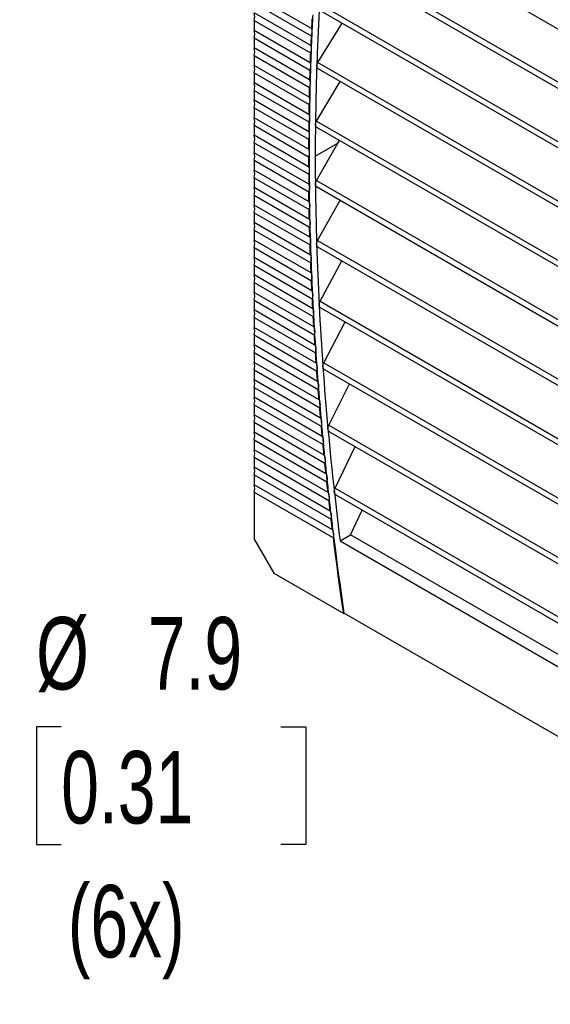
# Model space of a CAD drawing. Header units: millimetres. Extents: x 0 to 1676, y 0 to 1295.
# Tile 10 of 15: x 1303 to 1396, y 732 to 904. Entities that reach past the tile are written whole.
import ezdxf

# ---------------------------------------------------------------- set-up
doc = ezdxf.new("R2010")
doc.units = ezdxf.units.MM
doc.header["$LTSCALE"] = 6
doc.layers.add('DIMENSIONS', color=140, linetype='Continuous', lineweight=25)
doc.styles.add('SLDTEXTSTYLE2', font='TXT', dxfattribs={"width": 0.7})
doc.dimstyles.new('SLDDIMSTYLE0', dxfattribs={"dimtxt": 12.948047, "dimasz": 19.812, "dimexe": 0, "dimexo": 0.0625, "dimgap": 3.237012, "dimtad": 0, "dimtih": 1, "dimtoh": 1, "dimdec": 1, "dimrnd": 1e-09, "dimzin": 12, "dimdsep": 46, "dimtxsty": 'SLDTEXTSTYLE2', "dimsah": 1, "dimcen": 0, "dimadec": 0, "dimazin": 3, "dimtfac": 1, "dimtdec": 1, "dimtofl": 0, "dimtmove": 0, "dimatfit": 3, "dimfxl": 0, "dimfrac": 2, "dimtolj": 1, "dimtzin": 12, "dimarcsym": 0})

# ---------------------------------------------------------------- blocks, each defined once
blk = doc.blocks.new('_D')
at = {"layer": 'DIMENSIONS'}
for p, q in [((1310.71, 780.17), (1306.37, 780.17)), ((1306.37, 780.17), (1306.37, 759.59)), ((1349.19, 780.17), (1353.54, 780.17)), ((1353.54, 780.17), (1353.54, 759.59)), ((1279.54, 690.23), (1279.54, 761.37)), ((1279.54, 761.37), (1292.49, 761.37)), ((1306.37, 759.59), (1310.71, 759.59)), ((1353.54, 759.59), (1349.19, 759.59))]:
    blk.add_line(p, q, dxfattribs=at)
blk.add_solid([(1279.54, 690.23), (1282.58, 710.05), (1276.49, 710.05)], dxfattribs=at)
at = {"layer": 'DIMENSIONS', "char_height": 12.7, "attachment_point": 1, "style": 'SLDTEXTSTYLE2'}
for s, insert in [('%%c', (1306.33, 799.44)), ('7.9', (1325.88, 799.44)), ('0.31', (1310.71, 775.96)), ('(6x)', (1311.87, 752.49))]:
    blk.add_mtext(s, dxfattribs=dict(at, insert=insert))

msp = doc.modelspace()

# ---------------------------------------------------------------- linework, layer by layer
for p, q in [((1357.62, 925.67), (1465.38, 863.46)), ((1356.84, 916.8), (1466.2, 853.66)), ((1356.73, 915.77), (1466.28, 852.53)), ((1354.55, 902.58), (1344.5, 908.38)), ((1344.5, 907.06), (1354.49, 901.29)), ((1356.15, 906.78), (1466.89, 842.85)), ((1354.42, 899.59), (1344.5, 905.32)), ((1356.07, 905.74), (1466.95, 841.74)), ((1344.5, 904), (1354.37, 898.3)), ((1344.5, 904), (1344.5, 902.25)), ((1355.69, 896.64), (1359.91, 903.53)), ((1354.31, 896.59), (1344.5, 902.25)), ((1344.5, 900.94), (1354.27, 895.3)), ((1344.5, 900.94), (1344.5, 899.19)), ((1354.22, 893.58), (1344.5, 899.19)), ((1344.5, 897.87), (1354.18, 892.28)), ((1344.5, 897.87), (1344.5, 896.13)), ((1354.15, 890.56), (1344.5, 896.13)), ((1355.69, 896.64), (1467.36, 832.17)), ((1344.5, 894.81), (1354.12, 889.26)), ((1344.5, 894.81), (1344.5, 893.07)), ((1355.64, 895.58), (1467.39, 831.07)), ((1354.09, 887.53), (1344.5, 893.07)), ((1355.44, 886.37), (1359.57, 893.31)), ((1344.5, 891.75), (1354.08, 886.22)), ((1344.5, 891.75), (1344.5, 890.01)), ((1354.06, 884.49), (1344.5, 890.01)), ((1344.5, 888.69), (1354.05, 883.17)), ((1344.5, 888.69), (1344.5, 886.94)), ((1354.05, 881.43), (1344.5, 886.94)), ((1344.5, 885.63), (1354.05, 880.11)), ((1344.5, 885.63), (1344.5, 883.88)), ((1355.43, 885.29), (1467.62, 820.53)), ((1355.44, 886.37), (1467.6, 821.62)), ((1354.05, 878.37), (1344.5, 883.88)), ((1344.5, 882.56), (1354.06, 877.04)), ((1344.5, 882.56), (1344.5, 880.82)), ((1355.21, 880.22), (1359.18, 882.51)), ((1359.18, 882.51), (1359.45, 882.97)), ((1354.08, 875.29), (1344.5, 880.82)), ((1344.5, 879.5), (1354.09, 873.96)), ((1344.5, 879.5), (1344.5, 877.76)), ((1354.12, 872.2), (1344.5, 877.76)), ((1344.5, 876.44), (1354.15, 870.87)), ((1344.5, 876.44), (1344.5, 874.7)), ((1355.43, 875.97), (1467.63, 811.19)), ((1354.18, 869.11), (1344.5, 874.7)), ((1344.5, 873.38), (1354.22, 867.77)), ((1344.5, 873.38), (1344.5, 871.63)), ((1355.43, 874.88), (1467.61, 810.12)), ((1354.27, 866), (1344.5, 871.63)), ((1355.63, 865.44), (1359.55, 872.5)), ((1344.5, 870.31), (1354.31, 864.65)), ((1344.5, 870.31), (1344.5, 868.57)), ((1354.37, 862.88), (1344.5, 868.57)), ((1344.5, 867.25), (1354.42, 861.53)), ((1344.5, 867.25), (1344.5, 865.51)), ((1354.49, 859.74), (1344.5, 865.51)), ((1355.63, 865.44), (1467.43, 800.9)), ((1344.5, 864.19), (1354.55, 858.39)), ((1344.5, 864.19), (1344.5, 862.45)), ((1355.63, 864.35), (1467.39, 799.84)), ((1354.63, 856.6), (1344.5, 862.45)), ((1344.5, 861.13), (1354.69, 855.24)), ((1344.5, 861.13), (1344.5, 859.39)), ((1356.06, 854.78), (1359.88, 861.9)), ((1354.79, 853.45), (1344.5, 859.39)), ((1344.5, 858.07), (1354.86, 852.09)), ((1344.5, 858.07), (1344.5, 856.32)), ((1354.97, 850.28), (1344.5, 856.32)), ((1344.5, 855), (1355.05, 848.92)), ((1344.5, 855), (1344.5, 853.26)), ((1356.06, 854.78), (1467, 790.73)), ((1355.16, 847.11), (1344.5, 853.26)), ((1356.06, 853.7), (1466.95, 789.68)), ((1344.5, 851.94), (1355.25, 845.73)), ((1344.5, 851.94), (1344.5, 850.2)), ((1356.71, 843.99), (1360.43, 851.17)), ((1355.38, 843.92), (1344.5, 850.2)), ((1344.5, 848.88), (1355.48, 842.54)), ((1344.5, 848.88), (1344.5, 847.14)), ((1355.62, 840.72), (1344.5, 847.14)), ((1344.5, 845.82), (1355.73, 839.34)), ((1344.5, 845.82), (1344.5, 844.08)), ((1355.87, 837.51), (1344.5, 844.08)), ((1356.71, 843.99), (1466.36, 780.69)), ((1344.5, 842.76), (1355.99, 836.12)), ((1344.5, 842.76), (1344.5, 841.01)), ((1356.71, 842.91), (1466.28, 779.66)), ((1356.15, 834.29), (1344.5, 841.01)), ((1344.5, 839.69), (1356.27, 832.9)), ((1344.5, 839.69), (1344.5, 837.95)), ((1357.58, 833.08), (1361.21, 840.31)), ((1356.44, 831.06), (1344.5, 837.95)), ((1344.5, 836.63), (1356.58, 829.66)), ((1344.5, 836.63), (1344.5, 834.89)), ((1356.76, 827.81), (1344.5, 834.89)), ((1344.5, 833.57), (1356.9, 826.41)), ((1344.5, 833.57), (1344.5, 831.83)), ((1357.09, 824.56), (1344.5, 831.83)), ((1357.58, 833.08), (1465.49, 770.79)), ((1357.69, 831.93), (1465.38, 769.76)), ((1344.5, 830.51), (1357.24, 823.15)), ((1344.5, 830.51), (1344.5, 828.77)), ((1357.45, 821.29), (1344.5, 828.77)), ((1358.69, 822.03), (1362.21, 829.33)), ((1344.5, 827.45), (1357.61, 819.88)), ((1344.5, 827.45), (1344.5, 825.7)), ((1357.82, 818.01), (1344.5, 825.7)), ((1344.5, 824.38), (1357.99, 816.6)), ((1344.5, 824.38), (1344.5, 822.64)), ((1358.21, 814.72), (1344.5, 822.64)), ((1358.69, 822.03), (1464.39, 761.01)), ((1344.5, 821.32), (1358.39, 813.3)), ((1344.5, 821.32), (1344.5, 813.1)), ((1358.81, 820.87), (1464.26, 760)), ((1361.41, 813.86), (1363.44, 818.2)), ((1344.5, 813.1), (1347.95, 807.13)), ((1359.56, 812.8), (1361.41, 813.86)), ((1463.58, 754.88), (1361.41, 813.86)), ((1359.56, 812.8), (1463.29, 752.91)), ((1347.95, 807.13), (1360.19, 800.06)), ((1360.19, 800.06), (1360.3, 800.13)), ((1360.3, 800.13), (1462.47, 741.14))]:
    msp.add_line(p, q)
at = {"flags": 128}
for points in [[(1355.24, 875.31), (1355.25, 874), (1355.27, 872.69), (1355.29, 871.37), (1355.32, 870.06), (1355.35, 868.74), (1355.38, 867.42), (1355.41, 866.1), (1355.45, 864.77)], [(1354.12, 872.2), (1354.12, 872.42), (1354.11, 872.64), (1354.11, 872.86), (1354.11, 873.08), (1354.1, 873.3), (1354.1, 873.52), (1354.1, 873.74), (1354.09, 873.96)], [(1354.24, 871.6), (1354.23, 871.99), (1354.22, 872.37), (1354.22, 872.76), (1354.21, 873.15), (1354.21, 873.53), (1354.2, 873.92), (1354.2, 874.3), (1354.19, 874.69)], [(1354.31, 868.5), (1354.3, 868.89), (1354.29, 869.27), (1354.28, 869.66), (1354.27, 870.05), (1354.26, 870.44), (1354.25, 870.83), (1354.25, 871.21), (1354.24, 871.6)], [(1354.18, 869.11), (1354.18, 869.33), (1354.17, 869.55), (1354.17, 869.77), (1354.16, 869.99), (1354.16, 870.21), (1354.15, 870.43), (1354.15, 870.65), (1354.15, 870.87)], [(1354.39, 865.39), (1354.38, 865.78), (1354.37, 866.17), (1354.36, 866.55), (1354.35, 866.94), (1354.34, 867.33), (1354.33, 867.72), (1354.32, 868.11), (1354.31, 868.5)], [(1354.27, 866), (1354.26, 866.22), (1354.25, 866.44), (1354.25, 866.66), (1354.24, 866.88), (1354.23, 867.1), (1354.23, 867.33), (1354.22, 867.55), (1354.22, 867.77)], [(1354.37, 862.88), (1354.36, 863.1), (1354.35, 863.32), (1354.34, 863.54), (1354.34, 863.77), (1354.33, 863.99), (1354.32, 864.21), (1354.31, 864.43), (1354.31, 864.65)], [(1354.5, 862.26), (1354.48, 862.65), (1354.47, 863.05), (1354.46, 863.44), (1354.44, 863.83), (1354.43, 864.22), (1354.42, 864.61), (1354.4, 865), (1354.39, 865.39)], [(1355.45, 864.77), (1355.5, 863.45), (1355.54, 862.12), (1355.59, 860.79), (1355.65, 859.46), (1355.7, 858.12), (1355.76, 856.79), (1355.83, 855.45), (1355.89, 854.11)], [(1354.49, 859.74), (1354.48, 859.97), (1354.47, 860.19), (1354.46, 860.41), (1354.45, 860.64), (1354.44, 860.86), (1354.43, 861.08), (1354.43, 861.31), (1354.42, 861.53)], [(1354.62, 859.13), (1354.61, 859.52), (1354.59, 859.91), (1354.57, 860.31), (1354.56, 860.7), (1354.54, 861.09), (1354.53, 861.48), (1354.51, 861.87), (1354.5, 862.26)], [(1354.63, 856.6), (1354.62, 856.83), (1354.61, 857.05), (1354.6, 857.27), (1354.59, 857.5), (1354.58, 857.72), (1354.57, 857.94), (1354.56, 858.17), (1354.55, 858.39)], [(1354.77, 855.98), (1354.75, 856.38), (1354.73, 856.77), (1354.71, 857.16), (1354.69, 857.56), (1354.67, 857.95), (1354.66, 858.34), (1354.64, 858.74), (1354.62, 859.13)], [(1354.93, 852.83), (1354.91, 853.22), (1354.89, 853.62), (1354.87, 854.01), (1354.85, 854.41), (1354.83, 854.8), (1354.81, 855.2), (1354.79, 855.59), (1354.77, 855.98)], [(1354.79, 853.45), (1354.78, 853.67), (1354.76, 853.9), (1354.75, 854.12), (1354.74, 854.35), (1354.73, 854.57), (1354.72, 854.8), (1354.71, 855.02), (1354.69, 855.24)], [(1355.11, 849.66), (1355.09, 850.06), (1355.07, 850.45), (1355.04, 850.85), (1355.02, 851.25), (1355, 851.64), (1354.97, 852.04), (1354.95, 852.43), (1354.93, 852.83)], [(1355.89, 854.11), (1355.96, 852.77), (1356.04, 851.42), (1356.11, 850.07), (1356.2, 848.73), (1356.28, 847.38), (1356.37, 846.02), (1356.46, 844.67), (1356.55, 843.32)], [(1354.97, 850.28), (1354.95, 850.51), (1354.94, 850.73), (1354.93, 850.96), (1354.91, 851.18), (1354.9, 851.41), (1354.89, 851.63), (1354.87, 851.86), (1354.86, 852.09)], [(1355.31, 846.48), (1355.29, 846.88), (1355.26, 847.28), (1355.24, 847.67), (1355.21, 848.07), (1355.19, 848.47), (1355.16, 848.87), (1355.14, 849.26), (1355.11, 849.66)], [(1355.16, 847.11), (1355.15, 847.33), (1355.13, 847.56), (1355.12, 847.78), (1355.11, 848.01), (1355.09, 848.24), (1355.08, 848.46), (1355.06, 848.69), (1355.05, 848.92)], [(1355.38, 843.92), (1355.36, 844.15), (1355.35, 844.37), (1355.33, 844.6), (1355.32, 844.83), (1355.3, 845.05), (1355.29, 845.28), (1355.27, 845.51), (1355.25, 845.73)], [(1355.54, 843.29), (1355.51, 843.69), (1355.48, 844.09), (1355.45, 844.49), (1355.42, 844.89), (1355.4, 845.29), (1355.37, 845.69), (1355.34, 846.08), (1355.31, 846.48)], [(1355.62, 840.72), (1355.6, 840.95), (1355.58, 841.18), (1355.57, 841.4), (1355.55, 841.63), (1355.53, 841.86), (1355.51, 842.09), (1355.5, 842.31), (1355.48, 842.54)], [(1355.78, 840.09), (1355.75, 840.49), (1355.72, 840.89), (1355.68, 841.29), (1355.65, 841.69), (1355.62, 842.09), (1355.59, 842.49), (1355.57, 842.89), (1355.54, 843.29)], [(1356.55, 843.32), (1356.65, 841.96), (1356.76, 840.6), (1356.86, 839.23), (1356.97, 837.87), (1357.08, 836.5), (1357.2, 835.13), (1357.32, 833.76), (1357.44, 832.39)], [(1355.87, 837.51), (1355.85, 837.74), (1355.84, 837.97), (1355.82, 838.2), (1355.8, 838.42), (1355.78, 838.65), (1355.76, 838.88), (1355.74, 839.11), (1355.73, 839.34)], [(1356.04, 836.88), (1356, 837.28), (1355.97, 837.68), (1355.94, 838.08), (1355.9, 838.49), (1355.87, 838.89), (1355.84, 839.29), (1355.81, 839.69), (1355.78, 840.09)], [(1356.15, 834.29), (1356.13, 834.52), (1356.11, 834.75), (1356.09, 834.98), (1356.07, 835.21), (1356.05, 835.44), (1356.03, 835.67), (1356.01, 835.89), (1355.99, 836.12)], [(1356.32, 833.65), (1356.28, 834.06), (1356.25, 834.46), (1356.21, 834.86), (1356.17, 835.27), (1356.14, 835.67), (1356.11, 836.07), (1356.07, 836.48), (1356.04, 836.88)], [(1356.62, 830.42), (1356.58, 830.82), (1356.54, 831.23), (1356.5, 831.63), (1356.46, 832.04), (1356.43, 832.44), (1356.39, 832.85), (1356.35, 833.25), (1356.32, 833.65)], [(1356.44, 831.06), (1356.42, 831.29), (1356.4, 831.52), (1356.38, 831.75), (1356.36, 831.98), (1356.34, 832.21), (1356.32, 832.44), (1356.29, 832.67), (1356.27, 832.9)], [(1357.44, 832.39), (1357.57, 831.02), (1357.7, 829.64), (1357.83, 828.26), (1357.97, 826.88), (1358.11, 825.5), (1358.26, 824.11), (1358.41, 822.73), (1358.56, 821.34)], [(1356.94, 827.17), (1356.89, 827.58), (1356.85, 827.99), (1356.81, 828.39), (1356.77, 828.8), (1356.73, 829.2), (1356.69, 829.61), (1356.66, 830.01), (1356.62, 830.42)], [(1356.76, 827.81), (1356.74, 828.04), (1356.71, 828.28), (1356.69, 828.51), (1356.67, 828.74), (1356.64, 828.97), (1356.62, 829.2), (1356.6, 829.43), (1356.58, 829.66)], [(1357.27, 823.92), (1357.23, 824.32), (1357.19, 824.73), (1357.14, 825.14), (1357.1, 825.55), (1357.06, 825.95), (1357.02, 826.36), (1356.98, 826.77), (1356.94, 827.17)], [(1357.09, 824.56), (1357.07, 824.79), (1357.04, 825.02), (1357.02, 825.25), (1357, 825.49), (1356.97, 825.72), (1356.95, 825.95), (1356.92, 826.18), (1356.9, 826.41)], [(1357.63, 820.65), (1357.59, 821.06), (1357.54, 821.47), (1357.5, 821.87), (1357.45, 822.28), (1357.41, 822.69), (1357.36, 823.1), (1357.32, 823.51), (1357.27, 823.92)], [(1357.45, 821.29), (1357.42, 821.52), (1357.4, 821.76), (1357.37, 821.99), (1357.34, 822.22), (1357.32, 822.45), (1357.29, 822.69), (1357.27, 822.92), (1357.24, 823.15)], [(1357.82, 818.01), (1357.79, 818.25), (1357.77, 818.48), (1357.74, 818.71), (1357.71, 818.95), (1357.69, 819.18), (1357.66, 819.41), (1357.63, 819.65), (1357.61, 819.88)], [(1358.01, 817.37), (1357.96, 817.78), (1357.91, 818.19), (1357.87, 818.6), (1357.82, 819.01), (1357.77, 819.42), (1357.72, 819.83), (1357.68, 820.24), (1357.63, 820.65)], [(1358.56, 821.34), (1358.68, 820.27), (1358.8, 819.21), (1358.92, 818.14), (1359.04, 817.07), (1359.17, 816.01), (1359.3, 814.94), (1359.43, 813.87), (1359.56, 812.8)], [(1358.21, 814.72), (1358.19, 814.96), (1358.16, 815.19), (1358.13, 815.43), (1358.1, 815.66), (1358.07, 815.9), (1358.04, 816.13), (1358.02, 816.36), (1357.99, 816.6)], [(1358.41, 814.08), (1358.36, 814.49), (1358.31, 814.9), (1358.26, 815.31), (1358.21, 815.72), (1358.16, 816.13), (1358.11, 816.55), (1358.06, 816.96), (1358.01, 817.37)], [(1360.19, 800.06), (1359.95, 801.73), (1359.71, 803.39), (1359.48, 805.04), (1359.25, 806.7), (1359.03, 808.35), (1358.81, 810.01), (1358.6, 811.66), (1358.39, 813.3)], [(1360.3, 800.13), (1360.04, 801.88), (1359.79, 803.63), (1359.55, 805.37), (1359.31, 807.12), (1359.08, 808.86), (1358.85, 810.6), (1358.62, 812.34), (1358.41, 814.08)]]:
    msp.add_lwpolyline(points, dxfattribs=at)
for centre, radius, start, end in [((1806.38, 881), 451.15, 176.8048, 178.0951), ((1342.52, 904.66), 2.09, 341.577, 18.423), ((1803.55, 881.71), 449.49, 177.122, 177.3384), ((1803.66, 881.77), 449.49, 177.0401, 177.4203), ((1342.52, 901.59), 2.09, 341.577, 18.423), ((1808.7, 881.47), 454.64, 177.5015, 177.7162), ((1808.8, 881.53), 454.64, 177.4203, 177.7974), ((1342.52, 898.53), 2.09, 341.577, 18.423), ((1813.86, 881.28), 459.81, 177.878, 178.091), ((1813.97, 881.34), 459.81, 177.7974, 178.1716), ((1342.52, 895.47), 2.09, 341.577, 18.423), ((1819.16, 881.17), 465.01, 178.1716, 178.5429), ((1824.02, 880.41), 468.8, 178.095, 179.3515), ((1819.06, 881.11), 465.01, 178.2516, 178.4629), ((1342.52, 892.41), 2.09, 341.577, 18.423), ((1824.27, 880.98), 470.23, 178.6222, 178.832), ((1824.38, 881.04), 470.23, 178.5429, 178.9113), ((1342.52, 889.35), 2.09, 341.577, 18.423), ((1829.51, 880.88), 475.47, 178.9901, 179.1983), ((1829.62, 880.94), 475.47, 178.9113, 179.277), ((1342.52, 886.28), 2.09, 341.577, 18.423), ((1834.78, 880.81), 480.73, 179.3552, 179.5618), ((1834.88, 880.87), 480.73, 179.277, 179.64), ((1837.69, 880.23), 482.48, 179.3487, 180.0011), ((1342.52, 883.22), 2.09, 341.577, 18.423), ((1840.17, 880.84), 486.01, 179.64, 180.0003), ((1840.06, 880.78), 486.01, 179.7176, 179.9227), ((1342.52, 880.16), 2.09, 341.577, 18.423), ((1845.36, 880.78), 491.32, 180.0774, 180.281), ((1845.47, 880.84), 491.32, 180.0003, 180.3581), ((1846.71, 880.23), 491.5, 180.0008, 180.5736), ((1342.52, 877.1), 2.09, 341.577, 18.423), ((1850.69, 880.81), 496.64, 180.4346, 180.6367), ((1850.79, 880.87), 496.64, 180.3581, 180.7132), ((1342.52, 874.04), 2.09, 341.577, 18.423), ((1342.52, 870.97), 2.09, 341.577, 18.423), ((1342.52, 867.91), 2.09, 341.577, 18.423), ((1342.52, 864.85), 2.09, 341.577, 18.423), ((1342.52, 861.79), 2.09, 341.577, 18.423), ((1342.52, 858.73), 2.09, 341.577, 18.423), ((1342.52, 855.66), 2.09, 341.577, 18.423), ((1342.52, 852.6), 2.09, 341.577, 18.423), ((1342.52, 849.54), 2.09, 341.577, 18.423), ((1342.52, 846.48), 2.09, 341.577, 18.423), ((1342.52, 843.42), 2.09, 341.577, 18.423), ((1342.52, 840.35), 2.09, 341.577, 18.423), ((1342.52, 837.29), 2.09, 341.577, 18.423), ((1342.52, 834.23), 2.09, 341.577, 18.423), ((1342.52, 831.17), 2.09, 341.577, 18.423), ((1342.52, 828.11), 2.09, 341.577, 18.423), ((1342.52, 825.04), 2.09, 341.577, 18.423), ((1342.52, 821.98), 2.09, 341.577, 18.423)]:
    msp.add_arc(centre, radius, start, end)
for points, knots in [([(1354.55, 902.58), (1354.55, 902.56), (1354.57, 902.52), (1354.59, 902.45), (1354.6, 902.38), (1354.61, 902.29), (1354.63, 902.16), (1354.62, 902.05), (1354.62, 902)], [0, 0, 0, 0, 0.125372, 0.250527, 0.375731, 0.501249, 0.750533, 1, 1, 1, 1]), ([(1354.62, 902), (1354.62, 901.97), (1354.62, 901.92), (1354.61, 901.83), (1354.6, 901.74), (1354.58, 901.63), (1354.54, 901.48), (1354.51, 901.35), (1354.49, 901.29)], [0, 0, 0, 0, 0.125186, 0.25015, 0.375158, 0.500471, 0.750155, 1, 1, 1, 1]), ([(1354.42, 899.59), (1354.42, 899.57), (1354.44, 899.53), (1354.46, 899.46), (1354.47, 899.39), (1354.49, 899.3), (1354.5, 899.17), (1354.5, 899.06), (1354.5, 899.01)], [0, 0, 0, 0, 0.124677, 0.249139, 0.373648, 0.498463, 0.749143, 1, 1, 1, 1]), ([(1354.5, 899.01), (1354.5, 898.98), (1354.49, 898.93), (1354.49, 898.84), (1354.47, 898.75), (1354.45, 898.64), (1354.42, 898.49), (1354.39, 898.36), (1354.37, 898.3)], [0, 0, 0, 0, 0.12475, 0.249281, 0.373855, 0.498732, 0.749284, 1, 1, 1, 1]), ([(1354.39, 896.01), (1354.39, 895.98), (1354.39, 895.92), (1354.38, 895.84), (1354.37, 895.75), (1354.35, 895.63), (1354.32, 895.48), (1354.28, 895.36), (1354.27, 895.3)], [0, 0, 0, 0, 0.124749, 0.24928, 0.373854, 0.498733, 0.749282, 1, 1, 1, 1]), ([(1354.31, 896.59), (1354.31, 896.57), (1354.33, 896.53), (1354.35, 896.46), (1354.36, 896.39), (1354.38, 896.3), (1354.39, 896.17), (1354.39, 896.06), (1354.39, 896.01)], [0, 0, 0, 0, 0.124678, 0.24914, 0.373648, 0.498462, 0.749143, 1, 1, 1, 1]), ([(1355.47, 896), (1355.47, 896.02), (1355.48, 896.05), (1355.48, 896.12), (1355.5, 896.18), (1355.51, 896.25), (1355.54, 896.34), (1355.59, 896.48), (1355.65, 896.58), (1355.69, 896.64)], [0, 0, 0, 0, 0.100184, 0.19967, 0.299077, 0.399024, 0.500121, 0.749361, 1, 1, 1, 1]), ([(1355.65, 895.58), (1355.63, 895.6), (1355.55, 895.64), (1355.48, 895.78), (1355.48, 895.92), (1355.47, 896)], [0, 0, 0, 0, 0.250761, 0.625242, 1, 1, 1, 1]), ([(1354.31, 892.99), (1354.3, 892.97), (1354.3, 892.91), (1354.3, 892.83), (1354.29, 892.74), (1354.27, 892.62), (1354.24, 892.47), (1354.2, 892.34), (1354.18, 892.28)], [0, 0, 0, 0, 0.124749, 0.24928, 0.373854, 0.498733, 0.749281, 1, 1, 1, 1]), ([(1354.22, 893.58), (1354.22, 893.56), (1354.24, 893.52), (1354.26, 893.45), (1354.28, 893.38), (1354.29, 893.29), (1354.31, 893.16), (1354.31, 893.05), (1354.31, 892.99)], [0, 0, 0, 0, 0.1246783, 0.2491406, 0.373648, 0.4984616, 0.7491426, 1, 1, 1, 1]), ([(1354.15, 890.56), (1354.15, 890.54), (1354.17, 890.5), (1354.19, 890.43), (1354.21, 890.36), (1354.22, 890.26), (1354.24, 890.14), (1354.24, 890.03), (1354.24, 889.97)], [0, 0, 0, 0, 0.124679, 0.249141, 0.373648, 0.498461, 0.749142, 1, 1, 1, 1]), ([(1354.24, 889.97), (1354.24, 889.94), (1354.24, 889.89), (1354.23, 889.8), (1354.22, 889.71), (1354.2, 889.6), (1354.17, 889.44), (1354.14, 889.32), (1354.12, 889.26)], [0, 0, 0, 0, 0.124748, 0.249279, 0.373854, 0.498734, 0.74928, 1, 1, 1, 1]), ([(1354.09, 887.53), (1354.1, 887.51), (1354.12, 887.47), (1354.14, 887.4), (1354.15, 887.33), (1354.17, 887.23), (1354.19, 887.1), (1354.19, 886.99), (1354.19, 886.94)], [0, 0, 0, 0, 0.1246791, 0.2491414, 0.3736482, 0.4984605, 0.7491421, 1, 1, 1, 1]), ([(1354.19, 886.94), (1354.19, 886.91), (1354.19, 886.85), (1354.18, 886.77), (1354.17, 886.68), (1354.16, 886.56), (1354.13, 886.41), (1354.09, 886.28), (1354.08, 886.22)], [0, 0, 0, 0, 0.124748, 0.249279, 0.373853, 0.498734, 0.749279, 1, 1, 1, 1]), ([(1355.24, 885.72), (1355.24, 885.74), (1355.25, 885.78), (1355.25, 885.84), (1355.26, 885.9), (1355.28, 885.97), (1355.3, 886.05), (1355.34, 886.15), (1355.38, 886.26), (1355.42, 886.33), (1355.44, 886.37)], [0, 0, 0, 0, 0.100627, 0.200349, 0.29979, 0.399577, 0.500331, 0.667284, 0.832873, 1, 1, 1, 1]), ([(1355.44, 885.3), (1355.41, 885.32), (1355.33, 885.36), (1355.26, 885.5), (1355.25, 885.65), (1355.24, 885.72)], [0, 0, 0, 0, 0.248748, 0.624251, 1, 1, 1, 1]), ([(1354.16, 883.89), (1354.16, 883.86), (1354.16, 883.81), (1354.15, 883.72), (1354.15, 883.63), (1354.13, 883.51), (1354.1, 883.36), (1354.07, 883.24), (1354.05, 883.17)], [0, 0, 0, 0, 0.124748, 0.249278, 0.373853, 0.498734, 0.749278, 1, 1, 1, 1]), ([(1354.06, 884.49), (1354.07, 884.47), (1354.08, 884.42), (1354.11, 884.36), (1354.12, 884.29), (1354.14, 884.19), (1354.16, 884.06), (1354.16, 883.95), (1354.16, 883.89)], [0, 0, 0, 0, 0.124679, 0.249142, 0.373648, 0.49846, 0.749142, 1, 1, 1, 1]), ([(1354.05, 881.43), (1354.05, 881.41), (1354.07, 881.37), (1354.09, 881.3), (1354.11, 881.23), (1354.13, 881.13), (1354.15, 881), (1354.15, 880.89), (1354.15, 880.84)], [0, 0, 0, 0, 0.124961, 0.249704, 0.374491, 0.499586, 0.749704, 1, 1, 1, 1]), ([(1354.15, 880.84), (1354.15, 880.81), (1354.15, 880.75), (1354.15, 880.66), (1354.14, 880.58), (1354.12, 880.46), (1354.1, 880.3), (1354.06, 880.18), (1354.05, 880.11)], [0, 0, 0, 0, 0.1246875, 0.2491581, 0.3736733, 0.4984943, 0.7491581, 1, 1, 1, 1]), ([(1354.05, 878.37), (1354.06, 878.35), (1354.08, 878.3), (1354.1, 878.24), (1354.12, 878.16), (1354.14, 878.07), (1354.16, 877.94), (1354.16, 877.82), (1354.16, 877.77)], [0, 0, 0, 0, 0.124705, 0.249194, 0.373726, 0.498565, 0.749194, 1, 1, 1, 1]), ([(1354.16, 877.77), (1354.16, 877.74), (1354.16, 877.68), (1354.16, 877.6), (1354.15, 877.51), (1354.13, 877.39), (1354.11, 877.23), (1354.08, 877.11), (1354.06, 877.04)], [0, 0, 0, 0, 0.124681, 0.249145, 0.373654, 0.498469, 0.749146, 1, 1, 1, 1]), ([(1354.08, 875.29), (1354.09, 875.27), (1354.1, 875.23), (1354.13, 875.16), (1354.14, 875.09), (1354.17, 874.99), (1354.18, 874.86), (1354.19, 874.74), (1354.19, 874.69)], [0, 0, 0, 0, 0.125375, 0.25053, 0.375732, 0.501245, 0.750531, 1, 1, 1, 1]), ([(1355.24, 875.31), (1355.24, 875.33), (1355.24, 875.37), (1355.24, 875.43), (1355.25, 875.5), (1355.27, 875.57), (1355.29, 875.67), (1355.34, 875.8), (1355.4, 875.91), (1355.43, 875.97)], [0, 0, 0, 0, 0.100182, 0.199668, 0.299074, 0.399023, 0.500124, 0.749347, 1, 1, 1, 1]), ([(1355.44, 874.88), (1355.41, 874.9), (1355.33, 874.95), (1355.26, 875.09), (1355.24, 875.24), (1355.24, 875.31)], [0, 0, 0, 0, 0.250574, 0.625172, 1, 1, 1, 1]), ([(1354.19, 874.69), (1354.19, 874.66), (1354.19, 874.6), (1354.19, 874.52), (1354.18, 874.43), (1354.17, 874.31), (1354.14, 874.15), (1354.11, 874.03), (1354.09, 873.96)], [0, 0, 0, 0, 0.125177, 0.250135, 0.375139, 0.500453, 0.750136, 1, 1, 1, 1]), ([(1354.12, 872.2), (1354.13, 872.18), (1354.15, 872.14), (1354.17, 872.07), (1354.19, 872), (1354.21, 871.9), (1354.23, 871.77), (1354.24, 871.66), (1354.24, 871.6)], [0, 0, 0, 0, 0.125374, 0.250529, 0.375731, 0.501245, 0.75053, 1, 1, 1, 1]), ([(1354.24, 871.6), (1354.24, 871.57), (1354.24, 871.51), (1354.24, 871.43), (1354.23, 871.34), (1354.22, 871.21), (1354.19, 871.06), (1354.16, 870.93), (1354.15, 870.87)], [0, 0, 0, 0, 0.125177, 0.250136, 0.37514, 0.500453, 0.750137, 1, 1, 1, 1]), ([(1354.18, 869.11), (1354.19, 869.08), (1354.21, 869.04), (1354.23, 868.97), (1354.25, 868.9), (1354.28, 868.8), (1354.3, 868.67), (1354.3, 868.55), (1354.31, 868.5)], [0, 0, 0, 0, 0.125373, 0.250528, 0.37573, 0.501244, 0.750529, 1, 1, 1, 1]), ([(1354.31, 868.5), (1354.31, 868.47), (1354.31, 868.41), (1354.3, 868.32), (1354.3, 868.23), (1354.28, 868.11), (1354.26, 867.96), (1354.23, 867.83), (1354.22, 867.77)], [0, 0, 0, 0, 0.125178, 0.250136, 0.375141, 0.500455, 0.750138, 1, 1, 1, 1]), ([(1354.27, 866), (1354.28, 865.97), (1354.29, 865.93), (1354.32, 865.86), (1354.34, 865.79), (1354.36, 865.69), (1354.38, 865.56), (1354.39, 865.44), (1354.39, 865.39)], [0, 0, 0, 0, 0.125372, 0.250526, 0.375728, 0.501244, 0.750528, 1, 1, 1, 1]), ([(1354.39, 865.39), (1354.39, 865.36), (1354.39, 865.3), (1354.39, 865.21), (1354.39, 865.12), (1354.37, 865), (1354.35, 864.84), (1354.32, 864.72), (1354.31, 864.65)], [0, 0, 0, 0, 0.125178, 0.2501373, 0.3751421, 0.5004563, 0.7501404, 1, 1, 1, 1]), ([(1355.45, 864.77), (1355.45, 864.79), (1355.45, 864.84), (1355.46, 864.9), (1355.47, 864.97), (1355.48, 865.03), (1355.5, 865.13), (1355.55, 865.27), (1355.6, 865.38), (1355.63, 865.44)], [0, 0, 0, 0, 0.100185, 0.199672, 0.299078, 0.399025, 0.50012, 0.749359, 1, 1, 1, 1]), ([(1355.67, 864.34), (1355.64, 864.36), (1355.56, 864.41), (1355.48, 864.55), (1355.46, 864.7), (1355.45, 864.77)], [0, 0, 0, 0, 0.250753, 0.625245, 1, 1, 1, 1]), ([(1354.37, 862.88), (1354.38, 862.85), (1354.4, 862.81), (1354.42, 862.74), (1354.44, 862.67), (1354.46, 862.57), (1354.49, 862.43), (1354.49, 862.32), (1354.5, 862.26)], [0, 0, 0, 0, 0.12537, 0.250524, 0.375727, 0.501244, 0.750527, 1, 1, 1, 1]), ([(1354.5, 862.26), (1354.5, 862.23), (1354.5, 862.18), (1354.5, 862.09), (1354.49, 862), (1354.48, 861.87), (1354.46, 861.72), (1354.43, 861.59), (1354.42, 861.53)], [0, 0, 0, 0, 0.125179, 0.250139, 0.375144, 0.500459, 0.750143, 1, 1, 1, 1]), ([(1354.49, 859.74), (1354.5, 859.72), (1354.52, 859.68), (1354.54, 859.61), (1354.56, 859.53), (1354.59, 859.43), (1354.61, 859.3), (1354.62, 859.19), (1354.62, 859.13)], [0, 0, 0, 0, 0.125368, 0.250522, 0.375725, 0.501244, 0.750526, 1, 1, 1, 1]), ([(1354.62, 859.13), (1354.62, 859.1), (1354.63, 859.04), (1354.62, 858.95), (1354.62, 858.86), (1354.61, 858.74), (1354.59, 858.58), (1354.56, 858.46), (1354.55, 858.39)], [0, 0, 0, 0, 0.12518, 0.250141, 0.375147, 0.500461, 0.750146, 1, 1, 1, 1]), ([(1354.63, 856.6), (1354.64, 856.58), (1354.66, 856.53), (1354.68, 856.46), (1354.7, 856.39), (1354.73, 856.29), (1354.75, 856.16), (1354.76, 856.04), (1354.77, 855.98)], [0, 0, 0, 0, 0.125366, 0.250519, 0.375723, 0.501244, 0.750525, 1, 1, 1, 1]), ([(1354.77, 855.98), (1354.77, 855.96), (1354.77, 855.9), (1354.77, 855.81), (1354.76, 855.72), (1354.75, 855.59), (1354.73, 855.44), (1354.71, 855.31), (1354.69, 855.24)], [0, 0, 0, 0, 0.1251808, 0.2501428, 0.3751497, 0.5004649, 0.7501502, 1, 1, 1, 1]), ([(1355.89, 854.11), (1355.89, 854.13), (1355.89, 854.17), (1355.89, 854.24), (1355.9, 854.3), (1355.91, 854.37), (1355.93, 854.47), (1355.98, 854.61), (1356.03, 854.72), (1356.06, 854.78)], [0, 0, 0, 0, 0.10019, 0.19968, 0.299086, 0.399028, 0.500112, 0.749383, 1, 1, 1, 1]), ([(1354.79, 853.45), (1354.8, 853.43), (1354.82, 853.38), (1354.84, 853.31), (1354.87, 853.24), (1354.89, 853.13), (1354.92, 853), (1354.93, 852.89), (1354.93, 852.83)], [0, 0, 0, 0, 0.125364, 0.250516, 0.375721, 0.501244, 0.750524, 1, 1, 1, 1]), ([(1354.93, 852.83), (1354.93, 852.8), (1354.93, 852.74), (1354.93, 852.65), (1354.93, 852.56), (1354.92, 852.44), (1354.9, 852.28), (1354.87, 852.15), (1354.86, 852.09)], [0, 0, 0, 0, 0.125182, 0.250145, 0.375153, 0.500469, 0.750155, 1, 1, 1, 1]), ([(1356.12, 853.67), (1356.09, 853.69), (1356.01, 853.74), (1355.92, 853.89), (1355.9, 854.04), (1355.89, 854.11)], [0, 0, 0, 0, 0.251114, 0.625389, 1, 1, 1, 1]), ([(1354.97, 850.28), (1354.98, 850.26), (1355, 850.21), (1355.02, 850.14), (1355.05, 850.07), (1355.07, 849.97), (1355.1, 849.83), (1355.11, 849.72), (1355.11, 849.66)], [0, 0, 0, 0, 0.125362, 0.250513, 0.375719, 0.501244, 0.750522, 1, 1, 1, 1]), ([(1355.11, 849.66), (1355.11, 849.63), (1355.12, 849.57), (1355.12, 849.48), (1355.11, 849.39), (1355.11, 849.27), (1355.09, 849.11), (1355.06, 848.98), (1355.05, 848.92)], [0, 0, 0, 0, 0.125184, 0.250148, 0.375157, 0.500473, 0.75016, 1, 1, 1, 1]), ([(1355.16, 847.11), (1355.17, 847.08), (1355.19, 847.04), (1355.22, 846.97), (1355.25, 846.89), (1355.27, 846.79), (1355.3, 846.65), (1355.31, 846.54), (1355.31, 846.48)], [0, 0, 0, 0, 0.125359, 0.250509, 0.375716, 0.501244, 0.750521, 1, 1, 1, 1]), ([(1355.31, 846.48), (1355.32, 846.45), (1355.32, 846.39), (1355.32, 846.3), (1355.32, 846.21), (1355.31, 846.09), (1355.29, 845.93), (1355.27, 845.8), (1355.25, 845.73)], [0, 0, 0, 0, 0.125185, 0.250152, 0.375162, 0.500478, 0.750165, 1, 1, 1, 1]), ([(1355.38, 843.92), (1355.39, 843.9), (1355.41, 843.85), (1355.44, 843.78), (1355.46, 843.7), (1355.49, 843.6), (1355.52, 843.47), (1355.53, 843.35), (1355.54, 843.29)], [0, 0, 0, 0, 0.125356, 0.250506, 0.375714, 0.501244, 0.750519, 1, 1, 1, 1]), ([(1356.55, 843.32), (1356.55, 843.34), (1356.55, 843.38), (1356.55, 843.45), (1356.56, 843.51), (1356.57, 843.58), (1356.59, 843.68), (1356.63, 843.83), (1356.68, 843.94), (1356.71, 843.99)], [0, 0, 0, 0, 0.100197, 0.199691, 0.299097, 0.399032, 0.500099, 0.749418, 1, 1, 1, 1]), ([(1355.54, 843.29), (1355.54, 843.26), (1355.54, 843.2), (1355.54, 843.11), (1355.54, 843.02), (1355.53, 842.9), (1355.52, 842.74), (1355.49, 842.61), (1355.48, 842.54)], [0, 0, 0, 0, 0.125187, 0.250156, 0.375167, 0.500484, 0.750172, 1, 1, 1, 1]), ([(1356.79, 842.87), (1356.76, 842.89), (1356.68, 842.94), (1356.59, 843.09), (1356.57, 843.24), (1356.55, 843.32)], [0, 0, 0, 0, 0.251656, 0.625606, 1, 1, 1, 1]), ([(1355.62, 840.72), (1355.63, 840.7), (1355.65, 840.65), (1355.68, 840.58), (1355.7, 840.5), (1355.73, 840.4), (1355.76, 840.26), (1355.77, 840.15), (1355.78, 840.09)], [0, 0, 0, 0, 0.125353, 0.250502, 0.375711, 0.501244, 0.750518, 1, 1, 1, 1]), ([(1355.78, 840.09), (1355.78, 840.06), (1355.78, 840), (1355.78, 839.91), (1355.78, 839.82), (1355.78, 839.69), (1355.76, 839.53), (1355.74, 839.4), (1355.73, 839.34)], [0, 0, 0, 0, 0.12519, 0.25016, 0.375173, 0.50049, 0.750179, 1, 1, 1, 1]), ([(1355.87, 837.51), (1355.88, 837.49), (1355.91, 837.44), (1355.93, 837.37), (1355.96, 837.29), (1355.99, 837.19), (1356.02, 837.05), (1356.03, 836.94), (1356.04, 836.88)], [0, 0, 0, 0, 0.125349, 0.250497, 0.375708, 0.501244, 0.750516, 1, 1, 1, 1]), ([(1356.04, 836.88), (1356.04, 836.85), (1356.04, 836.79), (1356.05, 836.7), (1356.05, 836.6), (1356.04, 836.48), (1356.02, 836.32), (1356, 836.19), (1355.99, 836.12)], [0, 0, 0, 0, 0.125192, 0.250165, 0.375179, 0.500497, 0.750186, 1, 1, 1, 1]), ([(1356.15, 834.29), (1356.16, 834.27), (1356.18, 834.22), (1356.21, 834.15), (1356.24, 834.07), (1356.27, 833.97), (1356.3, 833.83), (1356.31, 833.71), (1356.32, 833.65)], [0, 0, 0, 0, 0.125346, 0.250493, 0.375705, 0.501244, 0.750514, 1, 1, 1, 1]), ([(1356.32, 833.65), (1356.32, 833.63), (1356.32, 833.57), (1356.33, 833.47), (1356.33, 833.38), (1356.32, 833.25), (1356.31, 833.09), (1356.29, 832.96), (1356.27, 832.9)], [0, 0, 0, 0, 0.1251948, 0.2501696, 0.3751859, 0.5005048, 0.7501942, 1, 1, 1, 1]), ([(1357.44, 832.39), (1357.44, 832.41), (1357.44, 832.46), (1357.44, 832.52), (1357.44, 832.59), (1357.45, 832.66), (1357.47, 832.77), (1357.51, 832.91), (1357.56, 833.02), (1357.58, 833.08)], [0, 0, 0, 0, 0.100204, 0.199704, 0.29911, 0.399035, 0.500082, 0.749465, 1, 1, 1, 1]), ([(1357.69, 831.94), (1357.66, 831.96), (1357.57, 832.01), (1357.48, 832.17), (1357.46, 832.32), (1357.44, 832.39)], [0, 0, 0, 0, 0.252381, 0.625895, 1, 1, 1, 1]), ([(1356.44, 831.06), (1356.46, 831.03), (1356.48, 830.99), (1356.51, 830.91), (1356.53, 830.84), (1356.56, 830.73), (1356.6, 830.6), (1356.61, 830.48), (1356.62, 830.42)], [0, 0, 0, 0, 0.125342, 0.250488, 0.375701, 0.501245, 0.750512, 1, 1, 1, 1]), ([(1356.62, 830.42), (1356.62, 830.39), (1356.62, 830.33), (1356.63, 830.24), (1356.63, 830.14), (1356.62, 830.02), (1356.61, 829.86), (1356.59, 829.73), (1356.58, 829.66)], [0, 0, 0, 0, 0.125198, 0.250175, 0.375193, 0.500513, 0.750203, 1, 1, 1, 1]), ([(1356.76, 827.81), (1356.77, 827.79), (1356.79, 827.74), (1356.82, 827.67), (1356.85, 827.59), (1356.88, 827.49), (1356.91, 827.35), (1356.93, 827.23), (1356.94, 827.17)], [0, 0, 0, 0, 0.125337, 0.250482, 0.375697, 0.501245, 0.75051, 1, 1, 1, 1]), ([(1356.94, 827.17), (1356.94, 827.14), (1356.94, 827.08), (1356.95, 826.99), (1356.95, 826.9), (1356.94, 826.77), (1356.93, 826.61), (1356.91, 826.48), (1356.9, 826.41)], [0, 0, 0, 0, 0.125201, 0.250181, 0.375201, 0.500522, 0.750212, 1, 1, 1, 1]), ([(1357.09, 824.56), (1357.1, 824.53), (1357.13, 824.49), (1357.16, 824.41), (1357.19, 824.34), (1357.22, 824.23), (1357.25, 824.09), (1357.27, 823.98), (1357.27, 823.92)], [0, 0, 0, 0, 0.125333, 0.250477, 0.375694, 0.501245, 0.750508, 1, 1, 1, 1]), ([(1357.27, 823.92), (1357.28, 823.89), (1357.28, 823.83), (1357.29, 823.73), (1357.29, 823.64), (1357.29, 823.51), (1357.27, 823.35), (1357.25, 823.22), (1357.24, 823.15)], [0, 0, 0, 0, 0.125204, 0.250187, 0.37521, 0.500531, 0.750222, 1, 1, 1, 1]), ([(1358.56, 821.34), (1358.55, 821.36), (1358.55, 821.4), (1358.55, 821.47), (1358.55, 821.54), (1358.56, 821.61), (1358.57, 821.7), (1358.6, 821.8), (1358.64, 821.92), (1358.67, 821.99), (1358.69, 822.03)], [0, 0, 0, 0, 0.100577, 0.200241, 0.299602, 0.399273, 0.499863, 0.667153, 0.8329, 1, 1, 1, 1]), ([(1357.45, 821.29), (1357.46, 821.27), (1357.48, 821.22), (1357.51, 821.15), (1357.54, 821.07), (1357.57, 820.96), (1357.61, 820.83), (1357.62, 820.71), (1357.63, 820.65)], [0, 0, 0, 0, 0.125328, 0.250471, 0.375689, 0.501246, 0.750506, 1, 1, 1, 1]), ([(1357.63, 820.65), (1357.64, 820.62), (1357.64, 820.56), (1357.65, 820.46), (1357.65, 820.37), (1357.65, 820.24), (1357.64, 820.08), (1357.62, 819.95), (1357.61, 819.88)], [0, 0, 0, 0, 0.125208, 0.250194, 0.375218, 0.500541, 0.750233, 1, 1, 1, 1]), ([(1358.82, 820.88), (1358.78, 820.9), (1358.7, 820.95), (1358.6, 821.11), (1358.57, 821.26), (1358.56, 821.34)], [0, 0, 0, 0, 0.253291, 0.626258, 1, 1, 1, 1]), ([(1357.82, 818.01), (1357.83, 817.99), (1357.86, 817.94), (1357.89, 817.87), (1357.92, 817.79), (1357.95, 817.69), (1357.98, 817.55), (1358, 817.43), (1358.01, 817.37)], [0, 0, 0, 0, 0.125324, 0.250465, 0.375685, 0.501246, 0.750504, 1, 1, 1, 1]), ([(1358.01, 817.37), (1358.01, 817.34), (1358.02, 817.28), (1358.03, 817.18), (1358.03, 817.09), (1358.03, 816.96), (1358.02, 816.8), (1358, 816.66), (1357.99, 816.6)], [0, 0, 0, 0, 0.125211, 0.250201, 0.375228, 0.500551, 0.750244, 1, 1, 1, 1]), ([(1358.21, 814.72), (1358.23, 814.7), (1358.25, 814.65), (1358.28, 814.58), (1358.31, 814.5), (1358.35, 814.39), (1358.38, 814.25), (1358.4, 814.14), (1358.41, 814.08)], [0, 0, 0, 0, 0.125318, 0.250458, 0.375681, 0.501246, 0.750502, 1, 1, 1, 1]), ([(1358.41, 814.08), (1358.41, 814.05), (1358.42, 813.98), (1358.42, 813.89), (1358.43, 813.8), (1358.43, 813.67), (1358.42, 813.5), (1358.4, 813.37), (1358.39, 813.3)], [0, 0, 0, 0, 0.125215, 0.250208, 0.375238, 0.500562, 0.750256, 1, 1, 1, 1])]:
    msp.add_open_spline(points, degree=3, knots=knots)
msp.add_open_spline([(1355.43, 875.97), (1356.67, 878.15), (1357.92, 880.33), (1359.18, 882.51)], degree=3)

# ---------------------------------------------------------------- dimensions: what is measured, and where the dimension line sits
at = {"layer": 'DIMENSIONS'}
dim = msp.add_diameter_dim_2p(p1=(1279.54, 682.31), p2=(1279.54, 690.23), text='<>\\P(6x)', dimstyle='SLDDIMSTYLE0', dxfattribs=at)
dim.commit()
dim.dimension.update_dxf_attribs({"geometry": '_D', "text_midpoint": (1329.95, 768.06), "dimtype": 163})

doc.saveas('drawing.dxf')
